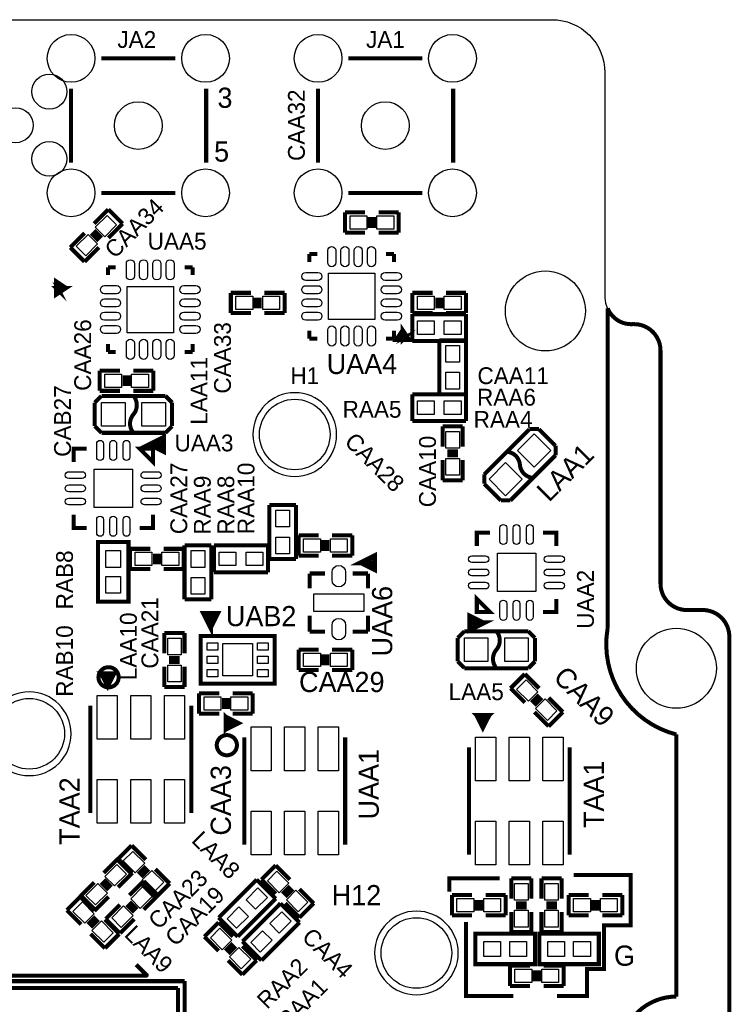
# Model space of a CAD drawing. Extents: x -70 to 514, y -134 to 276.
# Tile 8 of 17: x 42 to 69, y 45 to 83. Entities that reach past the tile are written whole.
import ezdxf
from ezdxf.enums import TextEntityAlignment as Align

# ---------------------------------------------------------------- set-up
doc = ezdxf.new("R2010")
doc.units = 0
for name, color, linetype in [('BOARD_GEOMETRY_OUTLINE', 3, 'CONTINUOUS'), ('BOARD_GEOMETRY_SILKSCREEN_TOP', 1, 'CONTINUOUS'), ('PACKAGE_GEOMETRY_SILKSCREEN_TOP', 4, 'CONTINUOUS'), ('PIN_TOP', 5, 'CONTINUOUS'), ('REF_DES_SILKSCREEN_TOP', 6, 'CONTINUOUS')]:
    doc.layers.add(name, color=color, linetype=linetype)

msp = doc.modelspace()

# ---------------------------------------------------------------- linework, layer by layer
at = {"layer": 'BOARD_GEOMETRY_OUTLINE'}
for points in [[(3.299968, 74.295), (3.299968, 80.598772, -0.414214), (5.299964, 82.598768), (62.29985, 82.598768, -0.414214), (64.299846, 80.598772), (64.299846, 72.098662)], [(64.299846, 72.098662, 0.414195), (65.299844, 71.098664)], [(65.299844, 71.098664), (65.39992, 71.098664, -0.414214), (66.399918, 70.098666), (66.399918, 61.298836)], [(66.399918, 61.298836, 0.414242), (67.399916, 60.298838)], [(67.399916, 60.298838), (67.999864, 60.298838, -0.414214), (68.999862, 59.29884), (68.999862, 6.098794)]]:
    msp.add_lwpolyline(points, format="xyb", dxfattribs=at)
at = {"layer": 'BOARD_GEOMETRY_SILKSCREEN_TOP', "const_width": 0.1524}
for points in [[(60.325, 50.165), (58.42, 50.165), (58.42, 49.657)], [(62.484, 45.72), (63.627, 45.72), (63.627, 46.736), (64.262, 46.736), (64.262, 48.387), (65.278, 48.387), (65.278, 50.292), (63.119, 50.292)], [(59.055, 48.514), (59.055, 45.72), (60.833, 45.72)]]:
    msp.add_lwpolyline(points, dxfattribs=at)
at = {"layer": 'PACKAGE_GEOMETRY_SILKSCREEN_TOP'}
for points, const_width in [([(45.269658, 81.138776), (48.063658, 81.138776)], 0.1524), ([(54.602888, 81.138776), (57.396888, 81.138776)], 0.1524), ([(44.125896, 77.201776), (44.125896, 79.995776)], 0.1524), ([(49.231296, 79.995776), (49.231296, 77.201776)], 0.1524), ([(53.459126, 77.201776), (53.459126, 79.995776)], 0.1524), ([(58.564526, 79.995776), (58.564526, 77.201776)], 0.1524), ([(48.063658, 76.058014), (45.269658, 76.058014)], 0.1524), ([(57.396888, 76.058014), (54.602888, 76.058014)], 0.1524), ([(44.995084, 74.892916), (45.534072, 75.43165)], 0.1524), ([(45.534072, 75.43165), (46.072806, 74.892916)], 0.1524), ([(54.475888, 75.318112), (55.237888, 75.318112)], 0.1524), ([(54.475888, 74.556112), (54.475888, 75.318112)], 0.1524), ([(55.415688, 74.733912), (55.415688, 75.140312)], 0.1524), ([(55.568088, 74.733912), (55.568088, 75.140312)], 0.1524), ([(55.745888, 75.318112), (56.507888, 75.318112)], 0.1524), ([(56.507888, 75.318112), (56.507888, 74.556112)], 0.1524), ([(46.072806, 74.892916), (45.534072, 74.353928)], 0.1524), ([(44.097194, 73.994772), (44.635928, 74.53376)], 0.1524), ([(44.887388, 74.53376), (45.174916, 74.246232)], 0.1524), ([(44.995084, 74.641456), (45.282612, 74.353928)], 0.1524), ([(55.237888, 74.556112), (54.475888, 74.556112)], 0.1524), ([(56.507888, 74.556112), (55.745888, 74.556112)], 0.1524), ([(44.635928, 73.456038), (44.097194, 73.994772)], 0.1524), ([(45.174916, 73.994772), (44.635928, 73.456038)], 0.1524), ([(53.125878, 73.749662), (53.425852, 73.749662)], 0.1524), ([(53.125878, 73.449688), (53.125878, 73.749662)], 0.1524), ([(56.32577, 73.749662), (56.025796, 73.749662)], 0.1524), ([(56.32577, 73.449688), (56.32577, 73.749662)], 0.1524), ([(45.5168, 72.949816), (45.5168, 73.24979)], 0.1524), ([(45.5168, 73.24979), (45.816774, 73.24979)], 0.1524), ([(48.716692, 73.24979), (48.416718, 73.24979)], 0.1524), ([(48.716692, 72.949816), (48.716692, 73.24979)], 0.1524), ([(43.941746, 72.46366), (43.560746, 72.71766), (43.560746, 72.20966), (43.941746, 72.46366), (43.560746, 72.46366), (43.687746, 72.33666), (43.560746, 72.59066)], 0.1524), ([(43.561, 72.538844), (43.561, 72.665844), (43.815, 72.538844)], 0.1524), ([(50.162714, 72.28078), (50.924714, 72.28078)], 0.1524), ([(50.162714, 71.51878), (50.162714, 72.28078)], 0.1524), ([(51.102514, 71.69658), (51.102514, 72.10298)], 0.1524), ([(51.254914, 71.69658), (51.254914, 72.10298)], 0.1524), ([(51.432714, 72.28078), (52.194714, 72.28078)], 0.1524), ([(52.194714, 72.28078), (52.194714, 71.51878)], 0.1524), ([(57.023, 71.51878), (57.023, 72.28078)], 0.1524), ([(57.023, 72.28078), (57.785, 72.28078)], 0.1524), ([(57.9628, 71.69658), (57.9628, 72.10298)], 0.1524), ([(58.1152, 71.69658), (58.1152, 72.10298)], 0.1524), ([(58.293, 72.28078), (59.055, 72.28078)], 0.1524), ([(59.055, 72.28078), (59.055, 71.51878)], 0.1524), ([(50.924714, 71.51878), (50.162714, 71.51878)], 0.1524), ([(52.194714, 71.51878), (51.432714, 71.51878)], 0.1524), ([(57.785, 71.51878), (57.023, 71.51878)], 0.1524), ([(57.023, 71.4756), (57.023, 70.4596)], 0.1524), ([(59.055, 71.4756), (57.023, 71.4756)], 0.1524), ([(59.055, 71.51878), (58.293, 71.51878)], 0.1524), ([(59.055, 70.4596), (59.055, 71.4756)], 0.1524), ([(56.655716, 70.87743), (56.401716, 70.49643), (56.909716, 70.49643), (56.655716, 70.87743), (56.655716, 70.49643), (56.782716, 70.62343), (56.528716, 70.49643)], 0.1524), ([(53.125878, 70.849744), (53.125878, 70.54977)], 0.1524), ([(56.32577, 70.849744), (56.32577, 70.54977)], 0.1524), ([(56.655716, 70.49643), (56.528716, 70.49643), (56.655716, 70.75043)], 0.1524), ([(45.5168, 70.349872), (45.5168, 70.049898)], 0.1524), ([(48.716692, 70.349872), (48.716692, 70.049898)], 0.1524), ([(53.125878, 70.54977), (53.425852, 70.54977)], 0.1524), ([(56.32577, 70.54977), (56.025796, 70.54977)], 0.1524), ([(57.023, 70.4596), (59.055, 70.4596)], 0.1524), ([(58.039, 70.485), (58.039, 68.453)], 0.1524), ([(59.055, 70.485), (58.039, 70.485)], 0.1524), ([(59.055, 68.453), (59.055, 70.485)], 0.1524), ([(45.5168, 70.049898), (45.816774, 70.049898)], 0.1524), ([(48.716692, 70.049898), (48.416718, 70.049898)], 0.1524), ([(45.207682, 69.342), (45.969682, 69.342)], 0.1524), ([(45.207682, 68.58), (45.207682, 69.342)], 0.1524), ([(46.147482, 69.1642), (46.147482, 68.7578)], 0.1524), ([(46.299882, 69.1642), (46.299882, 68.7578)], 0.1524), ([(46.477682, 69.342), (47.239682, 69.342)], 0.1524), ([(47.239682, 69.342), (47.239682, 68.58)], 0.1524), ([(45.2755, 68.3895), (45.0215, 68.1355)], 0.1524), ([(45.969682, 68.58), (45.207682, 68.58)], 0.1524), ([(47.6885, 68.3895), (45.2755, 68.3895)], 0.1524), ([(47.239682, 68.58), (46.477682, 68.58)], 0.1524), ([(47.9425, 68.1355), (47.6885, 68.3895)], 0.1524), ([(57.023, 68.453), (57.023, 67.437)], 0.1524), ([(59.055, 68.453), (57.023, 68.453)], 0.1524), ([(58.039, 68.453), (59.055, 68.453)], 0.1524), ([(59.055, 67.437), (59.055, 68.453)], 0.1524), ([(45.0215, 68.1355), (45.0215, 67.2465)], 0.1524), ([(47.9425, 67.2465), (47.9425, 68.1355)], 0.1524), ([(45.0215, 67.2465), (45.2755, 66.9925)], 0.1524), ([(47.6885, 66.9925), (47.9425, 67.2465)], 0.1524), ([(57.023, 67.437), (59.055, 67.437)], 0.1524), ([(45.2755, 66.9925), (47.6885, 66.9925)], 0.1524), ([(47.10811, 66.555874), (47.607982, 66.305938), (47.607982, 66.806064), (47.10811, 66.555874), (47.507906, 66.555874)], 0.199898), ([(58.166, 66.4718), (58.166, 67.2338)], 0.1524), ([(58.166, 67.2338), (58.928, 67.2338)], 0.1524), ([(58.928, 67.2338), (58.928, 66.4718)], 0.1524), ([(61.446156, 67.132962), (59.740038, 65.426844)], 0.1524), ([(61.805312, 67.132962), (61.446156, 67.132962)], 0.1524), ([(62.433962, 66.504312), (61.805312, 67.132962)], 0.1524), ([(62.433962, 66.145156), (62.433962, 66.504312)], 0.1524), ([(44.720002, 66.397124), (44.219876, 66.397124), (44.219876, 65.896998)], 0.1524), ([(47.220124, 66.397124), (47.220124, 65.896998), (46.719998, 66.397124), (47.220124, 66.397124)], 0.1524), ([(58.3438, 66.294), (58.7502, 66.294)], 0.1524), ([(58.3438, 66.1416), (58.7502, 66.1416)], 0.1524), ([(60.727844, 64.439038), (62.433962, 66.145156)], 0.1524), ([(58.166, 65.2018), (58.166, 65.9638)], 0.1524), ([(58.928, 65.9638), (58.928, 65.2018)], 0.1524), ([(59.740038, 65.426844), (59.740038, 65.067688)], 0.1524), ([(58.928, 65.2018), (58.166, 65.2018)], 0.1524), ([(59.740038, 65.067688), (60.368688, 64.439038)], 0.1524), ([(60.368688, 64.439038), (60.727844, 64.439038)], 0.1524), ([(44.219876, 63.897002), (44.219876, 63.396876), (44.720002, 63.396876)], 0.1524), ([(46.719998, 63.396876), (47.220124, 63.396876), (47.220124, 63.897002)], 0.1524), ([(51.6128, 64.262), (51.6128, 62.23)], 0.1524), ([(52.6288, 64.262), (51.6128, 64.262)], 0.1524), ([(52.6288, 62.23), (52.6288, 64.262)], 0.1524), ([(59.960002, 63.222124), (59.459876, 63.222124), (59.459876, 62.721998)], 0.1524), ([(62.460124, 62.721998), (62.460124, 63.222124), (61.959998, 63.222124)], 0.1524), ([(45.144944, 60.615068), (45.144944, 62.865), (46.295056, 62.865), (46.295056, 60.615068), (45.144944, 60.615068)], 0.1524), ([(52.721002, 63.119), (53.483002, 63.119)], 0.1524), ([(52.721002, 62.357), (52.721002, 63.119)], 0.1524), ([(53.660802, 62.5348), (53.660802, 62.9412)], 0.1524), ([(53.813202, 62.5348), (53.813202, 62.9412)], 0.1524), ([(53.991002, 63.119), (54.753002, 63.119)], 0.1524), ([(54.753002, 63.119), (54.753002, 62.357)], 0.1524), ([(46.355, 62.611), (47.117, 62.611)], 0.1524), ([(46.355, 61.849), (46.355, 62.611)], 0.1524), ([(47.2948, 62.0268), (47.2948, 62.4332)], 0.1524), ([(47.4472, 62.0268), (47.4472, 62.4332)], 0.1524), ([(47.625, 62.611), (48.387, 62.611)], 0.1524), ([(48.387, 62.611), (48.387, 61.849)], 0.1524), ([(48.4124, 62.738), (48.4124, 60.706)], 0.1524), ([(49.4284, 62.738), (48.4124, 62.738)], 0.1524), ([(49.4284, 60.706), (49.4284, 62.738)], 0.1524), ([(51.562, 62.738), (49.53, 62.738)], 0.1524), ([(49.53, 62.738), (49.53, 61.722)], 0.1524), ([(51.562, 61.722), (51.562, 62.738)], 0.1524), ([(55.09006, 62.086998), (55.589932, 61.837062), (55.589932, 62.336934), (55.09006, 62.086998), (55.49011, 62.086998)], 0.199898), ([(51.6128, 62.23), (52.6288, 62.23)], 0.1524), ([(53.483002, 62.357), (52.721002, 62.357)], 0.1524), ([(54.753002, 62.357), (53.991002, 62.357)], 0.1524), ([(47.117, 61.849), (46.355, 61.849)], 0.1524), ([(48.387, 61.849), (47.625, 61.849)], 0.1524), ([(49.53, 61.722), (51.562, 61.722)], 0.1524), ([(53.144928, 61.679074), (53.144928, 61.113924)], 0.1524), ([(53.144928, 61.679074), (53.725318, 61.679074)], 0.1524), ([(55.345076, 61.679074), (54.764686, 61.679074)], 0.1524), ([(55.345076, 61.679074), (55.345076, 61.113924)], 0.1524), ([(48.4124, 60.706), (49.4284, 60.706)], 0.1524), ([(59.459876, 60.221876), (59.459876, 60.722002), (59.960002, 60.221876), (59.459876, 60.221876)], 0.1524), ([(61.959998, 60.221876), (62.460124, 60.221876), (62.460124, 60.722002)], 0.1524), ([(49.395126, 59.66206), (49.645062, 60.161932), (49.144936, 60.161932), (49.395126, 59.66206), (49.395126, 60.06211)], 0.199898), ([(53.144928, 59.478926), (53.144928, 60.085732)], 0.1524), ([(55.345076, 59.478926), (55.345076, 60.085732)], 0.1524), ([(59.69889, 59.809126), (59.199018, 60.059062), (59.199018, 59.558936), (59.69889, 59.809126), (59.299094, 59.809126)], 0.199898), ([(53.144928, 59.478926), (53.725318, 59.478926)], 0.1524), ([(55.345076, 59.478926), (54.764686, 59.478926)], 0.1524), ([(58.9915, 59.4995), (58.737754, 59.2455)], 0.1524), ([(61.4045, 59.4995), (58.9915, 59.4995)], 0.1524), ([(61.658246, 59.2455), (61.4045, 59.4995)], 0.1524), ([(47.6504, 58.666126), (47.6504, 59.428126)], 0.1524), ([(47.6504, 59.428126), (48.4124, 59.428126)], 0.1524), ([(48.4124, 59.428126), (48.4124, 58.666126)], 0.1524), ([(49.018952, 57.520078), (51.819048, 57.520078), (51.819048, 59.319922), (49.018952, 59.319922), (49.018952, 57.520078)], 0.1524), ([(58.737754, 59.2455), (58.737754, 58.3565)], 0.1524), ([(61.658246, 58.3565), (61.658246, 59.2455)], 0.1524), ([(52.721002, 58.801), (53.483002, 58.801)], 0.1524), ([(52.721002, 58.039), (52.721002, 58.801)], 0.1524), ([(53.991002, 58.801), (54.753002, 58.801)], 0.1524), ([(54.753002, 58.801), (54.753002, 58.039)], 0.1524), ([(47.8282, 58.488326), (48.2346, 58.488326)], 0.1524), ([(47.8282, 58.335926), (48.2346, 58.335926)], 0.1524), ([(53.660802, 58.6232), (53.660802, 58.2168)], 0.1524), ([(53.813202, 58.6232), (53.813202, 58.2168)], 0.1524), ([(58.737754, 58.3565), (58.9915, 58.1025)], 0.1524), ([(61.4045, 58.1025), (61.658246, 58.3565)], 0.1524), ([(47.6504, 57.396126), (47.6504, 58.158126)], 0.1524), ([(48.4124, 58.158126), (48.4124, 57.396126)], 0.1524), ([(53.483002, 58.039), (52.721002, 58.039)], 0.1524), ([(54.753002, 58.039), (53.991002, 58.039)], 0.1524), ([(58.9915, 58.1025), (61.4045, 58.1025)], 0.1524), ([(45.261276, 57.91073), (45.761402, 57.91073), (45.511466, 57.410858), (45.261276, 57.91073), (45.511466, 57.91073), (45.511466, 57.660794), (45.761402, 57.91073), (45.261276, 57.91073), (45.511466, 57.660794), (45.511466, 57.410858)], 0.1524), ([(60.734194, 57.345072), (61.272928, 57.883806)], 0.1524), ([(61.272928, 57.883806), (61.811916, 57.345072)], 0.1524), ([(48.4124, 57.396126), (47.6504, 57.396126)], 0.1524), ([(61.272928, 56.806084), (60.734194, 57.345072)], 0.1524), ([(48.96104, 56.388), (48.96104, 57.15)], 0.1524), ([(48.96104, 57.15), (49.72304, 57.15)], 0.1524), ([(49.90084, 56.5658), (49.90084, 56.9722)], 0.1524), ([(50.05324, 56.5658), (50.05324, 56.9722)], 0.1524), ([(50.23104, 57.15), (50.99304, 57.15)], 0.1524), ([(50.99304, 57.15), (50.99304, 56.388)], 0.1524), ([(61.524388, 56.806084), (61.811916, 57.093612)], 0.1524), ([(61.632084, 56.698388), (61.919612, 56.985916)], 0.1524), ([(62.171072, 56.985916), (62.709806, 56.446928)], 0.1524), ([(44.8564, 52.630832), (44.8564, 56.691022)], 0.1524), ([(48.6664, 56.691022), (48.6664, 52.630832)], 0.1524), ([(49.72304, 56.388), (48.96104, 56.388)], 0.1524), ([(49.96307, 55.776876), (49.96307, 56.277002), (50.462942, 56.027066), (49.96307, 55.776876), (49.96307, 56.027066), (50.213006, 56.027066), (49.96307, 56.277002), (49.96307, 55.776876), (50.213006, 56.027066), (50.462942, 56.027066)], 0.1524), ([(50.99304, 56.388), (50.23104, 56.388)], 0.1524), ([(59.438032, 56.33593), (59.938412, 56.33593), (59.688222, 55.836058), (59.438032, 56.33593), (59.688222, 56.33593), (59.688222, 56.085994), (59.938412, 56.33593), (59.438032, 56.33593), (59.688222, 56.085994), (59.688222, 55.836058)], 0.1524), ([(62.171072, 55.908194), (61.632084, 56.446928)], 0.1524), ([(62.709806, 56.446928), (62.171072, 55.908194)], 0.1524), ([(50.673, 51.437032), (50.673, 55.497222)], 0.1524), ([(54.483, 55.497222), (54.483, 51.437032)], 0.1524), ([(59.160156, 51.056032), (59.160156, 55.116222)], 0.1524), ([(62.970156, 55.116222), (62.970156, 51.056032)], 0.1524), ([(45.875194, 50.868072), (46.413928, 51.406806)], 0.1524), ([(46.413928, 51.406806), (46.952916, 50.868072)], 0.1524), ([(45.362368, 50.371248), (45.901102, 50.909982)], 0.1524), ([(45.901102, 50.909982), (46.439836, 50.371248)], 0.1524), ([(46.413928, 50.329084), (45.875194, 50.868072)], 0.1524), ([(46.952916, 50.616612), (46.665388, 50.329084)], 0.1524), ([(47.060612, 50.508662), (46.773338, 50.221388)], 0.1524), ([(47.312072, 50.508662), (47.850806, 49.969928)], 0.1524), ([(51.3207, 50.117756), (51.859688, 50.65649)], 0.1524), ([(51.859688, 50.65649), (52.398422, 50.117756)], 0.1524), ([(46.439836, 50.371248), (45.901102, 49.832514)], 0.1524), ([(60.760356, 49.403), (60.760356, 50.165)], 0.1524), ([(60.760356, 50.165), (61.522356, 50.165)], 0.1524), ([(61.522356, 50.165), (61.522356, 49.403)], 0.1524), ([(61.903356, 49.403), (61.903356, 50.165)], 0.1524), ([(61.903356, 50.165), (62.665356, 50.165)], 0.1524), ([(62.665356, 50.165), (62.665356, 49.403)], 0.1524), ([(44.464224, 49.473358), (45.003212, 50.012092)], 0.1524), ([(45.254672, 50.012092), (45.541946, 49.724818)], 0.1524), ([(45.362368, 50.119788), (45.649642, 49.832514)], 0.1524), ([(46.334426, 49.525936), (46.873414, 50.06467)], 0.1524), ([(47.312072, 49.431194), (46.773338, 49.969928)], 0.1524), ([(46.873414, 50.06467), (47.412148, 49.525936)], 0.1524), ([(47.850806, 49.969928), (47.312072, 49.431194)], 0.1524), ([(51.141122, 50.117756), (49.704244, 48.680878)], 0.1524), ([(51.859688, 49.39919), (51.141122, 50.117756)], 0.1524), ([(51.859688, 49.578768), (51.3207, 50.117756)], 0.1524), ([(52.111148, 49.578768), (52.398422, 49.866296)], 0.1524), ([(43.970194, 48.963072), (44.509182, 49.501806)], 0.1524), ([(45.003212, 48.93437), (44.464224, 49.473358)], 0.1524), ([(44.509182, 49.501806), (45.047916, 48.963072)], 0.1524), ([(45.541946, 49.473358), (45.003212, 48.93437)], 0.1524), ([(47.412148, 49.525936), (46.873414, 48.986948)], 0.1524), ([(50.42281, 47.962312), (51.859688, 49.39919)], 0.1524), ([(52.218844, 49.471072), (52.506118, 49.758346)], 0.1524), ([(52.757578, 49.758346), (53.296312, 49.219612)], 0.1524), ([(58.51779, 49.53), (59.27979, 49.53)], 0.1524), ([(58.51779, 48.768), (58.51779, 49.53)], 0.1524), ([(59.78779, 49.53), (60.54979, 49.53)], 0.1524), ([(60.54979, 49.53), (60.54979, 48.768)], 0.1524), ([(62.926722, 49.53), (63.688722, 49.53)], 0.1524), ([(62.926722, 48.768), (62.926722, 49.53)], 0.1524), ([(64.196722, 49.53), (64.958722, 49.53)], 0.1524), ([(64.958722, 49.53), (64.958722, 48.768)], 0.1524), ([(45.436536, 48.627792), (45.97527, 49.166526)], 0.1524), ([(46.22673, 49.166526), (46.514004, 48.879252)], 0.1524), ([(46.334426, 49.274476), (46.621954, 48.986948)], 0.1524), ([(52.039266, 49.219612), (50.602388, 47.782734)], 0.1524), ([(52.757578, 48.5013), (52.039266, 49.219612)], 0.1524), ([(52.757578, 48.680878), (52.218844, 49.219612)], 0.1524), ([(53.296312, 49.219612), (52.757578, 48.680878)], 0.1524), ([(59.45759, 48.9458), (59.45759, 49.3522)], 0.1524), ([(59.60999, 48.9458), (59.60999, 49.3522)], 0.1524), ([(61.344556, 49.2252), (60.938156, 49.2252)], 0.1524), ([(61.344556, 49.0728), (60.938156, 49.0728)], 0.1524), ([(62.487556, 49.2252), (62.081156, 49.2252)], 0.1524), ([(62.487556, 49.0728), (62.081156, 49.0728)], 0.1524), ([(63.866522, 49.3522), (63.866522, 48.9458)], 0.1524), ([(64.018922, 49.3522), (64.018922, 48.9458)], 0.1524), ([(44.509182, 48.424084), (43.970194, 48.963072)], 0.1524), ([(45.047916, 48.711612), (44.760642, 48.424084)], 0.1524), ([(49.704244, 48.680878), (50.42281, 47.962312)], 0.1524), ([(59.27979, 48.768), (58.51779, 48.768)], 0.1524), ([(60.54979, 48.768), (59.78779, 48.768)], 0.1524), ([(60.760356, 48.133), (60.760356, 48.895)], 0.1524), ([(61.522356, 48.895), (61.522356, 48.133)], 0.1524), ([(61.903356, 48.133), (61.903356, 48.895)], 0.1524), ([(62.665356, 48.895), (62.665356, 48.133)], 0.1524), ([(63.688722, 48.768), (62.926722, 48.768)], 0.1524), ([(64.958722, 48.768), (64.196722, 48.768)], 0.1524), ([(45.155612, 48.603916), (44.868338, 48.316388)], 0.1524), ([(45.407072, 48.603916), (45.945806, 48.064928)], 0.1524), ([(45.97527, 48.089058), (45.436536, 48.627792)], 0.1524), ([(46.514004, 48.627792), (45.97527, 48.089058)], 0.1524), ([(49.16551, 47.962312), (49.704244, 48.5013)], 0.1524), ([(49.704244, 48.5013), (50.243232, 47.962312)], 0.1524), ([(51.3207, 47.064422), (52.757578, 48.5013)], 0.1524), ([(45.407072, 47.526194), (44.868338, 48.064928)], 0.1524), ([(45.945806, 48.064928), (45.407072, 47.526194)], 0.1524), ([(49.704244, 47.423578), (49.16551, 47.962312)], 0.1524), ([(61.656722, 46.922944), (59.40679, 46.922944), (59.40679, 48.073056), (61.656722, 48.073056), (61.656722, 46.922944)], 0.1524), ([(61.522356, 48.133), (60.760356, 48.133)], 0.1524), ([(61.81979, 48.073056), (64.069722, 48.073056), (64.069722, 46.922944), (61.81979, 46.922944), (61.81979, 48.073056)], 0.1524), ([(62.665356, 48.133), (61.903356, 48.133)], 0.1524), ([(49.955704, 47.423578), (50.243232, 47.710852)], 0.1524), ([(50.063654, 47.315882), (50.350928, 47.603156)], 0.1524), ([(50.602388, 47.782734), (51.3207, 47.064422)], 0.1524), ([(50.602388, 47.603156), (51.141122, 47.064422)], 0.1524), ([(37.70884, 46.484032), (46.96968, 46.484032), (46.98238, 46.496732), (46.98238, 46.506892), (46.5836, 46.905672)], 0.1524), ([(50.602388, 46.525688), (50.063654, 47.064422)], 0.1524), ([(51.141122, 47.064422), (50.602388, 46.525688)], 0.1524), ([(60.709556, 46.101), (60.709556, 46.863)], 0.1524), ([(60.709556, 46.863), (61.471556, 46.863)], 0.1524), ([(61.979556, 46.863), (62.741556, 46.863)], 0.1524), ([(62.741556, 46.863), (62.741556, 46.101)], 0.1524), ([(61.649356, 46.6852), (61.649356, 46.2788)], 0.1524), ([(61.801756, 46.6852), (61.801756, 46.2788)], 0.1524), ([(35.910012, 46.280832), (48.417988, 46.280832)], 0.1524), ([(48.417988, 46.280832), (48.417988, 33.772856)], 0.1524), ([(61.471556, 46.101), (60.709556, 46.101)], 0.1524), ([(62.741556, 46.101), (61.979556, 46.101)], 0.1524), ([(36.164012, 46.026832), (48.163988, 46.026832)], 0.1524), ([(48.163988, 46.026832), (48.163988, 34.026856)], 0.1524)]:
    msp.add_lwpolyline(points, dxfattribs=dict(at, const_width=const_width))
at = {"layer": 'PACKAGE_GEOMETRY_SILKSCREEN_TOP', "const_width": 0.1524}
for points in [[(64.400176, 59.598814), (64.400176, 71.698866, 0.325452), (65.370964, 71.098918)], [(65.370964, 71.098918), (65.400174, 71.098918, -0.414214), (66.400172, 70.09892), (66.400172, 61.298836, 0.414214), (67.40017, 60.298838)], [(46.482, 68.3895, -0.366409), (46.482, 67.690746)], [(46.482, 67.690746), (46.482, 67.691, 0.366409), (46.482, 66.992246)], [(61.086746, 65.786254), (61.087, 65.786, 0.366365), (60.59297, 66.28003)], [(61.58103, 65.29197, -0.366543), (61.086746, 65.786254)], [(67.40017, 60.298838), (68.000118, 60.298838, -0.414214), (69.000116, 59.29884), (69.000116, 25.598882)], [(60.198, 58.801254), (60.198, 58.801, 0.366409), (60.198, 59.499754)], [(67.00012, 45.698918), (67.00012, 55.598822, -0.390869), (64.400176, 59.598814)], [(60.198, 58.102246, -0.366535), (60.198, 58.801254)], [(45.9232, 57.7596, 1), (45.1612, 57.7596, 1), (45.9232, 57.7596)], [(50.3936, 55.1942, 1), (49.6316, 55.1942, 1), (50.3936, 55.1942)], [(67.00012, 32.598868), (67.00012, 41.498774, -1.000847), (67.00012, 45.698918)]]:
    msp.add_lwpolyline(points, format="xyb", dxfattribs=at)
at = {"layer": 'PACKAGE_GEOMETRY_SILKSCREEN_TOP'}
for points in [[(54.15915, 66.929, 1), (50.99685, 66.929, 1), (54.15915, 66.929)], [(44.12615, 55.626, 1), (40.96385, 55.626, 1), (44.12615, 55.626)], [(58.75655, 47.3456, 1), (55.59425, 47.3456, 1), (58.75655, 47.3456)]]:
    msp.add_lwpolyline(points, format="xyb", dxfattribs=at)
at = {"layer": 'PIN_TOP'}
for points in [[(45.399255, 74.398888), (45.040044, 74.758099), (45.489057, 75.207112), (45.848268, 74.847901)], [(55.301388, 75.191112), (55.301388, 74.683112), (54.666388, 74.683112), (54.666388, 75.191112)], [(56.317388, 75.191112), (56.317388, 74.683112), (55.682388, 74.683112), (55.682388, 75.191112)], [(44.680943, 73.680576), (44.321732, 74.039787), (44.770745, 74.4888), (45.129956, 74.129589)], [(55.602124, 73.026016), (55.602124, 71.273416), (53.849524, 71.273416), (53.849524, 73.026016)], [(46.240446, 70.773544), (46.240446, 72.526144), (47.993046, 72.526144), (47.993046, 70.773544)], [(50.988214, 72.15378), (50.988214, 71.64578), (50.353214, 71.64578), (50.353214, 72.15378)], [(52.004214, 72.15378), (52.004214, 71.64578), (51.369214, 71.64578), (51.369214, 72.15378)], [(57.8485, 72.15378), (57.8485, 71.64578), (57.2135, 71.64578), (57.2135, 72.15378)], [(58.8645, 72.15378), (58.8645, 71.64578), (58.2295, 71.64578), (58.2295, 72.15378)], [(57.8485, 71.2216), (57.8485, 70.7136), (57.2135, 70.7136), (57.2135, 71.2216)], [(58.8645, 71.2216), (58.8645, 70.7136), (58.2295, 70.7136), (58.2295, 71.2216)], [(58.801, 69.6595), (58.293, 69.6595), (58.293, 70.2945), (58.801, 70.2945)], [(45.398182, 68.707), (45.398182, 69.215), (46.033182, 69.215), (46.033182, 68.707)], [(46.414182, 68.707), (46.414182, 69.215), (47.049182, 69.215), (47.049182, 68.707)], [(58.801, 68.6435), (58.293, 68.6435), (58.293, 69.2785), (58.801, 69.2785)], [(46.1645, 68.1355), (46.1645, 67.2465), (45.2755, 67.2465), (45.2755, 68.1355)], [(47.6885, 68.1355), (47.6885, 67.2465), (46.7995, 67.2465), (46.7995, 68.1355)], [(57.8485, 68.199), (57.8485, 67.691), (57.2135, 67.691), (57.2135, 68.199)], [(58.8645, 68.199), (58.8645, 67.691), (58.2295, 67.691), (58.2295, 68.199)], [(58.801, 66.4083), (58.293, 66.4083), (58.293, 67.0433), (58.801, 67.0433)], [(61.625734, 65.696116), (60.997116, 66.324734), (61.625734, 66.953352), (62.254352, 66.324734)], [(58.801, 65.3923), (58.293, 65.3923), (58.293, 66.0273), (58.801, 66.0273)], [(60.548266, 64.618648), (59.919648, 65.247266), (60.548266, 65.875884), (61.176884, 65.247266)], [(46.4439, 65.6209), (46.4439, 64.1731), (44.9961, 64.1731), (44.9961, 65.6209)], [(51.8668, 64.0715), (52.3748, 64.0715), (52.3748, 63.4365), (51.8668, 63.4365)], [(51.8668, 63.0555), (52.3748, 63.0555), (52.3748, 62.4205), (51.8668, 62.4205)], [(53.546502, 62.992), (53.546502, 62.484), (52.911502, 62.484), (52.911502, 62.992)], [(54.562502, 62.992), (54.562502, 62.484), (53.927502, 62.484), (53.927502, 62.992)], [(45.9994, 61.9125), (45.4406, 61.9125), (45.4406, 62.5475), (45.9994, 62.5475)], [(47.1805, 62.484), (47.1805, 61.976), (46.5455, 61.976), (46.5455, 62.484)], [(48.1965, 62.484), (48.1965, 61.976), (47.5615, 61.976), (47.5615, 62.484)], [(48.6664, 62.5475), (49.1744, 62.5475), (49.1744, 61.9125), (48.6664, 61.9125)], [(49.7205, 61.976), (49.7205, 62.484), (50.3555, 62.484), (50.3555, 61.976)], [(50.7365, 61.976), (50.7365, 62.484), (51.3715, 62.484), (51.3715, 61.976)], [(60.2361, 60.9981), (60.2361, 62.4459), (61.6839, 62.4459), (61.6839, 60.9981)], [(45.9994, 60.932568), (45.4406, 60.932568), (45.4406, 61.567568), (45.9994, 61.567568)], [(48.6664, 61.5315), (49.1744, 61.5315), (49.1744, 60.8965), (48.6664, 60.8965)], [(55.184802, 60.2488), (53.305202, 60.2488), (53.305202, 60.9092), (55.184802, 60.9092)], [(48.2854, 58.602626), (47.7774, 58.602626), (47.7774, 59.237626), (48.2854, 59.237626)], [(58.9915, 58.3565), (58.9915, 59.2455), (59.8805, 59.2455), (59.8805, 58.3565)], [(60.5155, 58.3565), (60.5155, 59.2455), (61.4045, 59.2455), (61.4045, 58.3565)], [(49.26584, 58.780426), (49.26584, 59.059826), (49.67224, 59.059826), (49.67224, 58.780426)], [(49.8602, 57.8104), (49.8602, 59.0296), (50.9778, 59.0296), (50.9778, 57.8104)], [(51.16576, 58.780426), (51.16576, 59.059826), (51.57216, 59.059826), (51.57216, 58.780426)], [(49.26584, 58.2803), (49.26584, 58.5597), (49.67224, 58.5597), (49.67224, 58.2803)], [(51.16576, 58.2803), (51.16576, 58.5597), (51.57216, 58.5597), (51.57216, 58.2803)], [(52.911502, 58.166), (52.911502, 58.674), (53.546502, 58.674), (53.546502, 58.166)], [(53.927502, 58.166), (53.927502, 58.674), (54.562502, 58.674), (54.562502, 58.166)], [(48.2854, 57.586626), (47.7774, 57.586626), (47.7774, 58.221626), (48.2854, 58.221626)], [(49.26584, 57.780174), (49.26584, 58.059574), (49.67224, 58.059574), (49.67224, 57.780174)], [(51.16576, 57.780174), (51.16576, 58.059574), (51.57216, 58.059574), (51.57216, 57.780174)], [(61.766956, 57.210255), (61.407745, 56.851044), (60.958732, 57.300057), (61.317943, 57.659268)], [(45.1104, 55.42534), (45.1104, 57.07634), (45.8724, 57.07634), (45.8724, 55.42534)], [(46.3804, 55.42534), (46.3804, 57.07634), (47.1424, 57.07634), (47.1424, 55.42534)], [(47.6504, 55.42534), (47.6504, 57.07634), (48.4124, 57.07634), (48.4124, 55.42534)], [(49.78654, 57.023), (49.78654, 56.515), (49.15154, 56.515), (49.15154, 57.023)], [(50.80254, 57.023), (50.80254, 56.515), (50.16754, 56.515), (50.16754, 57.023)], [(62.485268, 56.491943), (62.126057, 56.132732), (61.677044, 56.581745), (62.036255, 56.940956)], [(50.927, 54.23154), (50.927, 55.88254), (51.689, 55.88254), (51.689, 54.23154)], [(52.197, 54.23154), (52.197, 55.88254), (52.959, 55.88254), (52.959, 54.23154)], [(53.467, 54.23154), (53.467, 55.88254), (54.229, 55.88254), (54.229, 54.23154)], [(59.414156, 53.85054), (59.414156, 55.50154), (60.176156, 55.50154), (60.176156, 53.85054)], [(60.684156, 53.85054), (60.684156, 55.50154), (61.446156, 55.50154), (61.446156, 53.85054)], [(61.954156, 53.85054), (61.954156, 55.50154), (62.716156, 55.50154), (62.716156, 53.85054)], [(45.1104, 52.245514), (45.1104, 53.896514), (45.8724, 53.896514), (45.8724, 52.245514)], [(46.3804, 52.245514), (46.3804, 53.896514), (47.1424, 53.896514), (47.1424, 52.245514)], [(47.6504, 52.245514), (47.6504, 53.896514), (48.4124, 53.896514), (48.4124, 52.245514)], [(50.927, 51.051714), (50.927, 52.702714), (51.689, 52.702714), (51.689, 51.051714)], [(52.197, 51.051714), (52.197, 52.702714), (52.959, 52.702714), (52.959, 51.051714)], [(53.467, 51.051714), (53.467, 52.702714), (54.229, 52.702714), (54.229, 51.051714)], [(59.414156, 50.670714), (59.414156, 52.321714), (60.176156, 52.321714), (60.176156, 50.670714)], [(60.684156, 50.670714), (60.684156, 52.321714), (61.446156, 52.321714), (61.446156, 50.670714)], [(61.954156, 50.670714), (61.954156, 52.321714), (62.716156, 52.321714), (62.716156, 50.670714)], [(46.099732, 50.823057), (46.458943, 51.182268), (46.907956, 50.733255), (46.548745, 50.374044)], [(45.766285, 49.87722), (45.407074, 50.236431), (45.856087, 50.685444), (46.215298, 50.326233)], [(46.818044, 50.104745), (47.177255, 50.463956), (47.626268, 50.014943), (47.267057, 49.655732)], [(52.353462, 49.982939), (51.994251, 49.623728), (51.545238, 50.072741), (51.904449, 50.431952)], [(45.047973, 49.158908), (44.688762, 49.518119), (45.137775, 49.967132), (45.496986, 49.607921)], [(46.738597, 49.031908), (46.379386, 49.391119), (46.828399, 49.840132), (47.18761, 49.480921)], [(60.887356, 49.9745), (61.395356, 49.9745), (61.395356, 49.3395), (60.887356, 49.3395)], [(62.030356, 49.9745), (62.538356, 49.9745), (62.538356, 49.3395), (62.030356, 49.3395)], [(51.186023, 49.803302), (51.545234, 49.444091), (51.096221, 48.995078), (50.73701, 49.354289)], [(53.071774, 49.264627), (52.712563, 48.905416), (52.26355, 49.354429), (52.622761, 49.71364)], [(44.194732, 48.918057), (44.553943, 49.277268), (45.002956, 48.828255), (44.643745, 48.469044)], [(46.020285, 48.313596), (45.661074, 48.672807), (46.110087, 49.12182), (46.469298, 48.762609)], [(59.34329, 49.403), (59.34329, 48.895), (58.70829, 48.895), (58.70829, 49.403)], [(60.35929, 49.403), (60.35929, 48.895), (59.72429, 48.895), (59.72429, 49.403)], [(63.117222, 48.895), (63.117222, 49.403), (63.752222, 49.403), (63.752222, 48.895)], [(64.133222, 48.895), (64.133222, 49.403), (64.768222, 49.403), (64.768222, 48.895)], [(50.467711, 49.08499), (50.826922, 48.725779), (50.377909, 48.276766), (50.018698, 48.635977)], [(52.083913, 48.905412), (52.443124, 48.546201), (51.994111, 48.097188), (51.6349, 48.456399)], [(60.887356, 48.9585), (61.395356, 48.9585), (61.395356, 48.3235), (60.887356, 48.3235)], [(62.030356, 48.9585), (62.538356, 48.9585), (62.538356, 48.3235), (62.030356, 48.3235)], [(44.913044, 48.199745), (45.272255, 48.558956), (45.721268, 48.109943), (45.362057, 47.750732)], [(50.198272, 47.827749), (49.839061, 47.468538), (49.390048, 47.917551), (49.749259, 48.276762)], [(51.365601, 48.1871), (51.724812, 47.827889), (51.275799, 47.378876), (50.916588, 47.738087)], [(60.35929, 47.7774), (60.35929, 47.2186), (59.72429, 47.2186), (59.72429, 47.7774)], [(61.339222, 47.7774), (61.339222, 47.2186), (60.704222, 47.2186), (60.704222, 47.7774)], [(62.13729, 47.2186), (62.13729, 47.7774), (62.77229, 47.7774), (62.77229, 47.2186)], [(63.117222, 47.2186), (63.117222, 47.7774), (63.752222, 47.7774), (63.752222, 47.2186)], [(50.916584, 47.109437), (50.557373, 46.750226), (50.10836, 47.199239), (50.467571, 47.55845)], [(60.900056, 46.228), (60.900056, 46.736), (61.535056, 46.736), (61.535056, 46.228)], [(61.916056, 46.228), (61.916056, 46.736), (62.551056, 46.736), (62.551056, 46.228)]]:
    msp.add_lwpolyline(points, close=True, dxfattribs=at)
for points in [[(53.823362, 73.42124), (53.823362, 73.87844, -1), (54.128162, 73.87844), (54.128162, 73.42124, -1)], [(54.323488, 73.42124), (54.323488, 73.87844, -1), (54.628288, 73.87844), (54.628288, 73.42124, -1)], [(54.82336, 73.42124), (54.82336, 73.87844, -1), (55.12816, 73.87844), (55.12816, 73.42124, -1)], [(55.323486, 73.42124), (55.323486, 73.87844, -1), (55.628286, 73.87844), (55.628286, 73.42124, -1)], [(46.519084, 73.378568), (46.519084, 72.921368, -1), (46.214284, 72.921368), (46.214284, 73.378568, -1)], [(47.01921, 73.378568), (47.01921, 72.921368, -1), (46.71441, 72.921368), (46.71441, 73.378568, -1)], [(47.519082, 73.378568), (47.519082, 72.921368, -1), (47.214282, 72.921368), (47.214282, 73.378568, -1)], [(48.019208, 73.378568), (48.019208, 72.921368, -1), (47.714408, 72.921368), (47.714408, 73.378568, -1)], [(52.9971, 73.052178), (53.4543, 73.052178, -1), (53.4543, 72.747378), (52.9971, 72.747378, -1)], [(55.997094, 73.052178), (56.454294, 73.052178, -1), (56.454294, 72.747378), (55.997094, 72.747378, -1)], [(45.845476, 72.247506), (45.388276, 72.247506, -1), (45.388276, 72.552306), (45.845476, 72.552306, -1)], [(48.84547, 72.247506), (48.38827, 72.247506, -1), (48.38827, 72.552306), (48.84547, 72.552306, -1)], [(52.9971, 72.552052), (53.4543, 72.552052, -1), (53.4543, 72.247252), (52.9971, 72.247252, -1)], [(55.997094, 72.552052), (56.454294, 72.552052, -1), (56.454294, 72.247252), (55.997094, 72.247252, -1)], [(45.845476, 71.74738), (45.388276, 71.74738, -1), (45.388276, 72.05218), (45.845476, 72.05218, -1)], [(48.84547, 71.74738), (48.38827, 71.74738, -1), (48.38827, 72.05218), (48.84547, 72.05218, -1)], [(52.9971, 72.05218), (53.4543, 72.05218, -1), (53.4543, 71.74738), (52.9971, 71.74738, -1)], [(55.997094, 72.05218), (56.454294, 72.05218, -1), (56.454294, 71.74738), (55.997094, 71.74738, -1)], [(45.845476, 71.247508), (45.388276, 71.247508, -1), (45.388276, 71.552308), (45.845476, 71.552308, -1)], [(48.84547, 71.247508), (48.38827, 71.247508, -1), (48.38827, 71.552308), (48.84547, 71.552308, -1)], [(52.9971, 71.552054), (53.4543, 71.552054, -1), (53.4543, 71.247254), (52.9971, 71.247254, -1)], [(55.997094, 71.552054), (56.454294, 71.552054, -1), (56.454294, 71.247254), (55.997094, 71.247254, -1)], [(45.845476, 70.747382), (45.388276, 70.747382, -1), (45.388276, 71.052182), (45.845476, 71.052182, -1)], [(48.84547, 70.747382), (48.38827, 70.747382, -1), (48.38827, 71.052182), (48.84547, 71.052182, -1)], [(53.823362, 70.420992), (53.823362, 70.878192, -1), (54.128162, 70.878192), (54.128162, 70.420992, -1)], [(54.323488, 70.420992), (54.323488, 70.878192, -1), (54.628288, 70.878192), (54.628288, 70.420992, -1)], [(54.82336, 70.420992), (54.82336, 70.878192, -1), (55.12816, 70.878192), (55.12816, 70.420992, -1)], [(55.323486, 70.420992), (55.323486, 70.878192, -1), (55.628286, 70.878192), (55.628286, 70.420992, -1)], [(46.519084, 70.37832), (46.519084, 69.92112, -1), (46.214284, 69.92112), (46.214284, 70.37832, -1)], [(47.01921, 70.37832), (47.01921, 69.92112, -1), (46.71441, 69.92112), (46.71441, 70.37832, -1)], [(47.519082, 70.37832), (47.519082, 69.92112, -1), (47.214282, 69.92112), (47.214282, 70.37832, -1)], [(48.019208, 70.37832), (48.019208, 69.92112, -1), (47.714408, 69.92112), (47.714408, 70.37832, -1)], [(45.092874, 66.074036), (45.092874, 66.582036, -1), (45.346874, 66.582036), (45.346874, 66.074036, -1)], [(45.593, 66.074036), (45.593, 66.582036, -1), (45.847, 66.582036), (45.847, 66.074036, -1)], [(46.093126, 66.074036), (46.093126, 66.582036, -1), (46.347126, 66.582036), (46.347126, 66.074036, -1)], [(44.034964, 65.524126), (44.542964, 65.524126, -1), (44.542964, 65.270126), (44.034964, 65.270126, -1)], [(46.897036, 65.524126), (47.405036, 65.524126, -1), (47.405036, 65.270126), (46.897036, 65.270126, -1)], [(44.034964, 65.024), (44.542964, 65.024, -1), (44.542964, 64.77), (44.034964, 64.77, -1)], [(46.897036, 65.024), (47.405036, 65.024, -1), (47.405036, 64.77), (46.897036, 64.77, -1)], [(44.034964, 64.523874), (44.542964, 64.523874, -1), (44.542964, 64.269874), (44.034964, 64.269874, -1)], [(46.897036, 64.523874), (47.405036, 64.523874, -1), (47.405036, 64.269874), (46.897036, 64.269874, -1)], [(45.092874, 63.211964), (45.092874, 63.719964, -1), (45.346874, 63.719964), (45.346874, 63.211964, -1)], [(45.593, 63.211964), (45.593, 63.719964, -1), (45.847, 63.719964), (45.847, 63.211964, -1)], [(46.093126, 63.211964), (46.093126, 63.719964, -1), (46.347126, 63.719964), (46.347126, 63.211964, -1)], [(60.586874, 63.407036), (60.586874, 62.899036, -1), (60.332874, 62.899036), (60.332874, 63.407036, -1)], [(61.087, 63.407036), (61.087, 62.899036, -1), (60.833, 62.899036), (60.833, 63.407036, -1)], [(61.587126, 63.407036), (61.587126, 62.899036, -1), (61.333126, 62.899036), (61.333126, 63.407036, -1)], [(59.782964, 62.095126), (59.274964, 62.095126, -1), (59.274964, 62.349126), (59.782964, 62.349126, -1)], [(62.645036, 62.095126), (62.137036, 62.095126, -1), (62.137036, 62.349126), (62.645036, 62.349126, -1)], [(54.499002, 61.731398), (54.499002, 61.426598, -1), (53.991002, 61.426598), (53.991002, 61.731398, -1)], [(59.782964, 61.595), (59.274964, 61.595, -1), (59.274964, 61.849), (59.782964, 61.849, -1)], [(62.645036, 61.595), (62.137036, 61.595, -1), (62.137036, 61.849), (62.645036, 61.849, -1)], [(59.782964, 61.094874), (59.274964, 61.094874, -1), (59.274964, 61.348874), (59.782964, 61.348874, -1)], [(62.645036, 61.094874), (62.137036, 61.094874, -1), (62.137036, 61.348874), (62.645036, 61.348874, -1)], [(60.586874, 60.544964), (60.586874, 60.036964, -1), (60.332874, 60.036964), (60.332874, 60.544964, -1)], [(61.087, 60.544964), (61.087, 60.036964, -1), (60.833, 60.036964), (60.833, 60.544964, -1)], [(61.587126, 60.544964), (61.587126, 60.036964, -1), (61.333126, 60.036964), (61.333126, 60.544964, -1)], [(54.499002, 59.731402), (54.499002, 59.426602, -1), (53.991002, 59.426602), (53.991002, 59.731402, -1)]]:
    msp.add_lwpolyline(points, format="xyb", close=True, dxfattribs=at)
for centre, radius in [((44.126658, 81.138776), 0.9017), ((49.206658, 81.138776), 0.9017), ((53.459888, 81.138776), 0.9017), ((58.539888, 81.138776), 0.9017), ((43.307, 79.883), 0.6604), ((42.037, 78.613), 0.6604), ((46.666658, 78.598776), 0.9017), ((55.999888, 78.598776), 0.9017), ((43.307, 77.343), 0.6604), ((44.126658, 76.058776), 0.9017), ((49.206658, 76.058776), 0.9017), ((53.459888, 76.058776), 0.9017), ((58.539888, 76.058776), 0.9017), ((62.050168, 71.59879), 1.5113), ((52.578, 66.929), 1.3335), ((67.00012, 58.098944), 1.5113), ((42.545, 55.626), 1.3335), ((57.1754, 47.3456), 1.3335)]:
    msp.add_circle(centre, radius, dxfattribs=at)

# ---------------------------------------------------------------- texts
at = {"layer": 'BOARD_GEOMETRY_SILKSCREEN_TOP', "width": 1.000333}
msp.add_text('G', height=0.762, dxfattribs=at).set_placement((64.643, 46.863))
at = {"layer": 'PACKAGE_GEOMETRY_SILKSCREEN_TOP', "width": 1.000333}
for s, p in [('3', (49.657, 79.269844)), ('5', (49.53, 77.237844))]:
    msp.add_text(s, height=0.762, dxfattribs=at).set_placement(p)
at = {"layer": 'REF_DES_SILKSCREEN_TOP'}
for s, height, width, p in [('JA2', 0.635, 1.004, (46.609, 81.534)), ('JA1', 0.635, 1.004, (56.007, 81.534)), ('UAA5', 0.635, 1.004, (48.133, 73.914)), ('UAA4', 0.762, 1.000333, (55.118, 69.215)), ('H1', 0.635, 1.004, (52.959, 68.834)), ('CAA11', 0.635, 1.004, (60.833, 68.834)), ('RAA6', 0.635, 1.004, (60.579, 68.0212)), ('RAA5', 0.635, 1.004, (55.499, 67.564)), ('RAA4', 0.635, 1.004, (60.452, 67.183)), ('UAA3', 0.635, 1.004, (49.149, 66.294)), ('UAB2', 0.762, 1.000333, (51.308, 59.69)), ('CAA29', 0.762, 1.000333, (54.356, 57.2008)), ('LAA5', 0.635, 1.004, (59.436, 56.896))]:
    msp.add_text(s, height=height, dxfattribs=dict(at, width=width)).set_placement(p, align=Align.CENTER)
for s, height, rotation, width, p in [('CAA32', 0.635, 90, 1.004, (52.959, 78.613)), ('CAA34', 0.635, 45, 1.004, (46.736, 74.4982)), ('CAA33', 0.635, 90, 1.004, (50.165, 69.8246)), ('LAA11', 0.635, 90, 1.004, (49.276, 68.58)), ('CAB27', 0.635, 90, 1.004, (44.1198, 67.437)), ('CAA28', 0.635, 315, 1.004, (55.372, 65.659)), ('CAA10', 0.635, 90, 1.004, (57.912, 65.532)), ('LAA1', 0.762, 45, 1.000333, (63.0682, 65.2272)), ('CAA27', 0.635, 90, 1.004, (48.514, 64.516)), ('RAA10', 0.635, 90, 1.004, (51.054, 64.516)), ('RAA9', 0.635, 90, 1.004, (49.403, 64.262)), ('RAA8', 0.635, 90, 1.004, (50.292, 64.262)), ('UAA2', 0.635, 90, 1.004, (63.881, 60.706)), ('CAA21', 0.635, 90, 1.004, (47.4218, 59.436)), ('LAA10', 0.635, 90, 1.004, (46.609, 58.928)), ('CAA9', 0.762, 315, 1.000333, (63.246, 56.769)), ('UAA1', 0.762, 90, 1.000333, (55.753, 53.721)), ('CAA3', 0.762, 90, 1.000333, (50.165, 53.1114)), ('TAA1', 0.762, 90, 1.000333, (64.262, 53.34)), ('TAA2', 0.762, 90, 1.000333, (44.45, 52.705)), ('CAA23', 0.635, 45, 1.004, (48.387, 49.149)), ('CAA19', 0.635, 45, 1.004, (49.022, 48.514)), ('CAA4', 0.635, 315, 1.004, (53.594, 47.117)), ('RAA2', 0.635, 45, 1.004, (52.324, 45.974)), ('RAA1', 0.635, 45, 1.004, (53.086, 45.212))]:
    msp.add_text(s, height=height, rotation=rotation, dxfattribs=dict(at, width=width)).set_placement(p, align=Align.CENTER)
for s, height, rotation, width, p in [('CAA26', 0.635, 90, 1.004, (44.8818, 68.58)), ('RAB8', 0.635, 90, 1.004, (44.196, 60.325)), ('UAA6', 0.762, 90, 1.000333, (56.261, 58.547)), ('RAB10', 0.635, 90, 1.004, (44.196, 57.023)), ('LAA8', 0.635, 315, 1.004, (48.641, 51.562)), ('LAA9', 0.635, 315, 1.004, (46.101, 48.006))]:
    msp.add_text(s, height=height, rotation=rotation, dxfattribs=dict(at, width=width)).set_placement(p)
at = {"layer": 'REF_DES_SILKSCREEN_TOP', "width": 1.000333}
msp.add_text('H12', height=0.762, dxfattribs=at).set_placement((53.975, 49.149))

doc.saveas('drawing.dxf')
